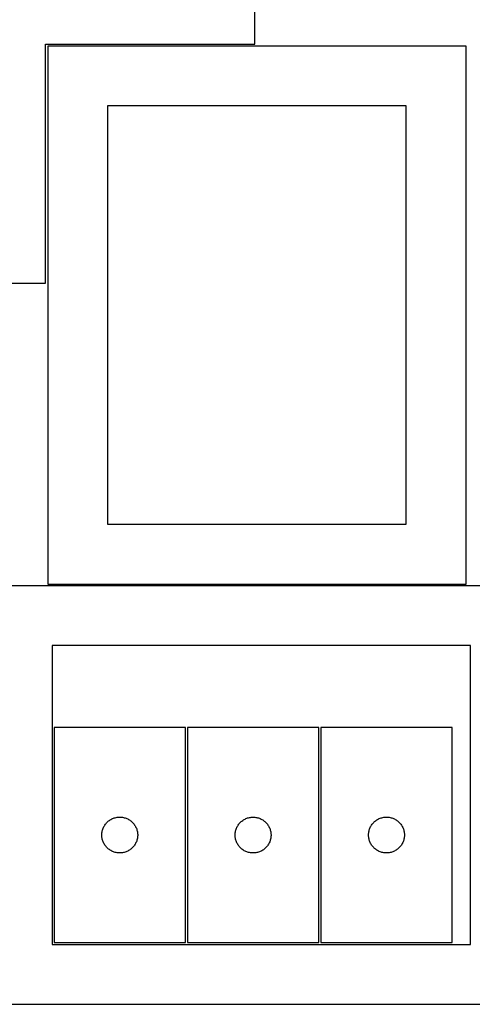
# Model space of a CAD drawing. Header units: millimetres. Extents: x 7 to 1493, y 7 to 2993.
# Tile 10 of 14: x 511 to 890, y 1639 to 2462. Entities that reach past the tile are written whole.
import ezdxf

# ---------------------------------------------------------------- set-up
doc = ezdxf.new("R2010")
doc.units = ezdxf.units.MM
doc.layers.add('CUT', color=7, linetype='CONTINUOUS', true_color=0x000000)

msp = doc.modelspace()

# ---------------------------------------------------------------- linework, layer by layer
at = {"layer": 'CUT'}
for p, q in [((708.173361, 2441.650902), (708.173361, 2541.650902)), ((533.173361, 2241.650902), (533.173361, 2441.650902)), ((533.173361, 2441.650902), (708.173361, 2441.650902)), ((885.001388, 2440.083786), (535.001388, 2440.083786)), ((535.001388, 2440.083786), (535.001388, 1990.083786)), ((885.001388, 1990.083786), (885.001388, 2440.083786)), ((835.001388, 2390.083786), (585.001388, 2390.083786)), ((585.001388, 2390.083786), (585.001388, 2040.083786)), ((835.001388, 2040.083786), (835.001388, 2390.083786)), ((458.173361, 2241.650902), (533.173361, 2241.650902)), ((585.001388, 2040.083786), (835.001388, 2040.083786)), ((938.658495, 1988.558607), (488.658495, 1988.558607)), ((535.001388, 1990.083786), (885.001388, 1990.083786)), ((888.658495, 1938.558607), (538.658495, 1938.558607)), ((538.658495, 1938.558607), (538.658495, 1688.558607)), ((888.658495, 1688.558607), (888.658495, 1938.558607)), ((650.185003, 1870.13945), (540.185003, 1870.13945)), ((540.185003, 1870.13945), (540.185003, 1690.13945)), ((650.185003, 1690.13945), (650.185003, 1870.13945)), ((761.76824, 1870.118927), (651.76824, 1870.118927)), ((651.76824, 1870.118927), (651.76824, 1690.118927)), ((761.76824, 1690.118927), (761.76824, 1870.118927)), ((763.406083, 1870.163937), (763.406083, 1690.163937)), ((873.406083, 1870.163937), (763.406083, 1870.163937)), ((873.406083, 1690.163937), (873.406083, 1870.163937)), ((581.599469, 1786.498166), (581.944821, 1787.189101)), ((581.944821, 1787.189101), (582.325284, 1787.861342)), ((582.325284, 1787.861342), (582.739848, 1788.513106)), ((582.739848, 1788.513106), (583.187415, 1789.142664)), ((583.187415, 1789.142664), (583.666796, 1789.748348)), ((583.666796, 1789.748348), (584.176723, 1790.32855)), ((584.176723, 1790.32855), (584.715841, 1790.881733)), ((584.715841, 1790.881733), (585.282721, 1791.406429)), ((585.282721, 1791.406429), (585.875861, 1791.901247)), ((585.875861, 1791.901247), (586.493687, 1792.364875)), ((586.493687, 1792.364875), (587.13456, 1792.796084)), ((587.13456, 1792.796084), (587.796782, 1793.193729)), ((587.796782, 1793.193729), (588.478596, 1793.556756)), ((588.478596, 1793.556756), (589.178195, 1793.884204)), ((589.178195, 1793.884204), (589.893722, 1794.175202)), ((589.893722, 1794.175202), (590.623281, 1794.428981)), ((590.623281, 1794.428981), (591.364936, 1794.644866)), ((591.364936, 1794.644866), (592.116722, 1794.822285)), ((592.116722, 1794.822285), (592.876645, 1794.960769)), ((592.876645, 1794.960769), (593.642688, 1795.059948)), ((593.642688, 1795.059948), (594.412822, 1795.119562)), ((594.412822, 1795.119562), (595.185003, 1795.13945)), ((595.185003, 1795.13945), (595.957184, 1795.119562)), ((595.957184, 1795.119562), (596.727318, 1795.059948)), ((596.727318, 1795.059948), (597.493362, 1794.960769)), ((597.493362, 1794.960769), (598.253284, 1794.822285)), ((598.253284, 1794.822285), (599.00507, 1794.644866)), ((599.00507, 1794.644866), (599.746726, 1794.428981)), ((599.746726, 1794.428981), (600.476284, 1794.175202)), ((600.476284, 1794.175202), (601.191812, 1793.884204)), ((601.191812, 1793.884204), (601.89141, 1793.556756)), ((601.89141, 1793.556756), (602.573224, 1793.193729)), ((602.573224, 1793.193729), (603.235446, 1792.796084)), ((603.235446, 1792.796084), (603.87632, 1792.364875)), ((603.87632, 1792.364875), (604.494145, 1791.901247)), ((604.494145, 1791.901247), (605.087285, 1791.406429)), ((605.087285, 1791.406429), (605.654165, 1790.881733)), ((605.654165, 1790.881733), (606.193284, 1790.32855)), ((606.193284, 1790.32855), (606.70321, 1789.748348)), ((606.70321, 1789.748348), (607.182592, 1789.142664)), ((607.182592, 1789.142664), (607.630158, 1788.513106)), ((607.630158, 1788.513106), (608.044723, 1787.861342)), ((608.044723, 1787.861342), (608.425185, 1787.189101)), ((608.425185, 1787.189101), (608.770537, 1786.498166)), ((693.182706, 1786.477643), (693.528058, 1787.168578)), ((693.528058, 1787.168578), (693.90852, 1787.840819)), ((693.90852, 1787.840819), (694.323085, 1788.492583)), ((694.323085, 1788.492583), (694.770651, 1789.122141)), ((694.770651, 1789.122141), (695.250033, 1789.727825)), ((695.250033, 1789.727825), (695.759959, 1790.308027)), ((695.759959, 1790.308027), (696.299078, 1790.86121)), ((696.299078, 1790.86121), (696.865958, 1791.385906)), ((696.865958, 1791.385906), (697.459098, 1791.880724)), ((697.459098, 1791.880724), (698.076923, 1792.344352)), ((698.076923, 1792.344352), (698.717797, 1792.775561)), ((698.717797, 1792.775561), (699.380019, 1793.173206)), ((699.380019, 1793.173206), (700.061833, 1793.536233)), ((700.061833, 1793.536233), (700.761431, 1793.863681)), ((700.761431, 1793.863681), (701.476959, 1794.154679)), ((701.476959, 1794.154679), (702.206517, 1794.408458)), ((702.206517, 1794.408458), (702.948173, 1794.624343)), ((702.948173, 1794.624343), (703.699959, 1794.801762)), ((703.699959, 1794.801762), (704.459881, 1794.940246)), ((704.459881, 1794.940246), (705.225925, 1795.039425)), ((705.225925, 1795.039425), (705.996059, 1795.099038)), ((705.996059, 1795.099038), (706.76824, 1795.118927)), ((706.76824, 1795.118927), (707.540421, 1795.099038)), ((707.540421, 1795.099038), (708.310555, 1795.039425)), ((708.310555, 1795.039425), (709.076599, 1794.940246)), ((709.076599, 1794.940246), (709.836521, 1794.801762)), ((709.836521, 1794.801762), (710.588307, 1794.624343)), ((710.588307, 1794.624343), (711.329962, 1794.408458)), ((711.329962, 1794.408458), (712.059521, 1794.154679)), ((712.059521, 1794.154679), (712.775048, 1793.863681)), ((712.775048, 1793.863681), (713.474647, 1793.536233)), ((713.474647, 1793.536233), (714.156461, 1793.173206)), ((714.156461, 1793.173206), (714.818683, 1792.775561)), ((714.818683, 1792.775561), (715.459556, 1792.344352)), ((715.459556, 1792.344352), (716.077382, 1791.880724)), ((716.077382, 1791.880724), (716.670522, 1791.385906)), ((716.670522, 1791.385906), (717.237402, 1790.86121)), ((717.237402, 1790.86121), (717.77652, 1790.308027)), ((717.77652, 1790.308027), (718.286447, 1789.727825)), ((718.286447, 1789.727825), (718.765829, 1789.122141)), ((718.765829, 1789.122141), (719.213395, 1788.492583)), ((719.213395, 1788.492583), (719.627959, 1787.840819)), ((719.627959, 1787.840819), (720.008422, 1787.168578)), ((720.008422, 1787.168578), (720.353774, 1786.477643)), ((804.820549, 1786.522653), (805.165901, 1787.213589)), ((805.165901, 1787.213589), (805.546363, 1787.88583)), ((805.546363, 1787.88583), (805.960928, 1788.537593)), ((805.960928, 1788.537593), (806.408494, 1789.167152)), ((806.408494, 1789.167152), (806.887876, 1789.772835)), ((806.887876, 1789.772835), (807.397802, 1790.353038)), ((807.397802, 1790.353038), (807.93692, 1790.90622)), ((807.93692, 1790.90622), (808.503801, 1791.430916)), ((808.503801, 1791.430916), (809.096941, 1791.925735)), ((809.096941, 1791.925735), (809.714766, 1792.389363)), ((809.714766, 1792.389363), (810.35564, 1792.820571)), ((810.35564, 1792.820571), (811.017862, 1793.218216)), ((811.017862, 1793.218216), (811.699676, 1793.581244)), ((811.699676, 1793.581244), (812.399274, 1793.908691)), ((812.399274, 1793.908691), (813.114801, 1794.19969)), ((813.114801, 1794.19969), (813.84436, 1794.453468)), ((813.84436, 1794.453468), (814.586016, 1794.669353)), ((814.586016, 1794.669353), (815.337802, 1794.846773)), ((815.337802, 1794.846773), (816.097724, 1794.985256)), ((816.097724, 1794.985256), (816.863768, 1795.084436)), ((816.863768, 1795.084436), (817.633901, 1795.144049)), ((817.633901, 1795.144049), (818.406083, 1795.163937)), ((818.406083, 1795.163937), (819.178264, 1795.144049)), ((819.178264, 1795.144049), (819.948398, 1795.084436)), ((819.948398, 1795.084436), (820.714441, 1794.985256)), ((820.714441, 1794.985256), (821.474364, 1794.846773)), ((821.474364, 1794.846773), (822.22615, 1794.669353)), ((822.22615, 1794.669353), (822.967805, 1794.453468)), ((822.967805, 1794.453468), (823.697364, 1794.19969)), ((823.697364, 1794.19969), (824.412891, 1793.908691)), ((824.412891, 1793.908691), (825.11249, 1793.581244)), ((825.11249, 1793.581244), (825.794304, 1793.218216)), ((825.794304, 1793.218216), (826.456526, 1792.820571)), ((826.456526, 1792.820571), (827.097399, 1792.389363)), ((827.097399, 1792.389363), (827.715225, 1791.925735)), ((827.715225, 1791.925735), (828.308365, 1791.430916)), ((828.308365, 1791.430916), (828.875245, 1790.90622)), ((828.875245, 1790.90622), (829.414363, 1790.353038)), ((829.414363, 1790.353038), (829.924289, 1789.772835)), ((829.924289, 1789.772835), (830.403671, 1789.167152)), ((830.403671, 1789.167152), (830.851238, 1788.537593)), ((830.851238, 1788.537593), (831.265802, 1787.88583)), ((831.265802, 1787.88583), (831.646265, 1787.213589)), ((831.646265, 1787.213589), (831.991617, 1786.522653)), ((580.189976, 1780.525669), (580.22974, 1781.297082)), ((580.189976, 1779.753231), (580.189976, 1780.525669)), ((580.22974, 1778.981818), (580.189976, 1779.753231)), ((580.22974, 1781.297082), (580.309163, 1782.065426)), ((580.309163, 1778.213475), (580.22974, 1778.981818)), ((580.309163, 1782.065426), (580.428034, 1782.828662)), ((580.428034, 1782.828662), (580.586038, 1783.584766)), ((580.586038, 1783.584766), (580.782755, 1784.331735)), ((580.782755, 1784.331735), (581.017665, 1785.067586)), ((581.017665, 1785.067586), (581.290144, 1785.790369)), ((581.290144, 1785.790369), (581.599469, 1786.498166)), ((608.770537, 1786.498166), (609.079863, 1785.790369)), ((609.079863, 1785.790369), (609.352342, 1785.067586)), ((609.352342, 1785.067586), (609.587251, 1784.331735)), ((609.587251, 1784.331735), (609.783969, 1783.584766)), ((609.783969, 1783.584766), (609.941972, 1782.828662)), ((609.941972, 1782.828662), (610.060843, 1782.065426)), ((610.060843, 1782.065426), (610.140266, 1781.297082)), ((610.140266, 1778.981818), (610.060843, 1778.213475)), ((610.140266, 1781.297082), (610.18003, 1780.525669)), ((610.18003, 1779.753231), (610.140266, 1778.981818)), ((610.18003, 1780.525669), (610.18003, 1779.753231)), ((691.773213, 1780.505146), (691.812977, 1781.276559)), ((691.773213, 1779.732708), (691.773213, 1780.505146)), ((691.812977, 1778.961295), (691.773213, 1779.732708)), ((691.812977, 1781.276559), (691.8924, 1782.044902)), ((691.8924, 1778.192952), (691.812977, 1778.961295)), ((691.8924, 1782.044902), (692.011271, 1782.808139)), ((692.011271, 1782.808139), (692.169274, 1783.564243)), ((692.169274, 1783.564243), (692.365992, 1784.311212)), ((692.365992, 1784.311212), (692.600901, 1785.047063)), ((692.600901, 1785.047063), (692.87338, 1785.769846)), ((692.87338, 1785.769846), (693.182706, 1786.477643)), ((720.353774, 1786.477643), (720.663099, 1785.769846)), ((720.663099, 1785.769846), (720.935578, 1785.047063)), ((720.935578, 1785.047063), (721.170488, 1784.311212)), ((721.170488, 1784.311212), (721.367205, 1783.564243)), ((721.367205, 1783.564243), (721.525209, 1782.808139)), ((721.525209, 1782.808139), (721.64408, 1782.044902)), ((721.64408, 1782.044902), (721.723503, 1781.276559)), ((721.723503, 1778.961295), (721.64408, 1778.192952)), ((721.723503, 1781.276559), (721.763267, 1780.505146)), ((721.763267, 1779.732708), (721.723503, 1778.961295)), ((721.763267, 1780.505146), (721.763267, 1779.732708)), ((803.411056, 1780.550156), (803.45082, 1781.321569)), ((803.411056, 1779.777719), (803.411056, 1780.550156)), ((803.45082, 1779.006306), (803.411056, 1779.777719)), ((803.45082, 1781.321569), (803.530243, 1782.089913)), ((803.530243, 1778.237962), (803.45082, 1779.006306)), ((803.530243, 1782.089913), (803.649113, 1782.853149)), ((803.649113, 1782.853149), (803.807117, 1783.609254)), ((803.807117, 1783.609254), (804.003835, 1784.356222)), ((804.003835, 1784.356222), (804.238744, 1785.092073)), ((804.238744, 1785.092073), (804.511223, 1785.814856)), ((804.511223, 1785.814856), (804.820549, 1786.522653)), ((831.991617, 1786.522653), (832.300942, 1785.814856)), ((832.300942, 1785.814856), (832.573421, 1785.092073)), ((832.573421, 1785.092073), (832.808331, 1784.356222)), ((832.808331, 1784.356222), (833.005048, 1783.609254)), ((833.005048, 1783.609254), (833.163052, 1782.853149)), ((833.163052, 1782.853149), (833.281923, 1782.089913)), ((833.281923, 1782.089913), (833.361346, 1781.321569)), ((833.361346, 1779.006306), (833.281923, 1778.237962)), ((833.361346, 1781.321569), (833.40111, 1780.550156)), ((833.40111, 1779.777719), (833.361346, 1779.006306)), ((833.40111, 1780.550156), (833.40111, 1779.777719)), ((580.428034, 1777.450239), (580.309163, 1778.213475)), ((580.586038, 1776.694134), (580.428034, 1777.450239)), ((580.782755, 1775.947166), (580.586038, 1776.694134)), ((581.017665, 1775.211314), (580.782755, 1775.947166)), ((581.290144, 1774.488532), (581.017665, 1775.211314)), ((581.599469, 1773.780734), (581.290144, 1774.488532)), ((581.944821, 1773.089799), (581.599469, 1773.780734)), ((582.325284, 1772.417558), (581.944821, 1773.089799)), ((582.739848, 1771.765794), (582.325284, 1772.417558)), ((583.187415, 1771.136236), (582.739848, 1771.765794)), ((583.666796, 1770.530553), (583.187415, 1771.136236)), ((607.182592, 1771.136236), (606.70321, 1770.530553)), ((607.630158, 1771.765794), (607.182592, 1771.136236)), ((608.044723, 1772.417558), (607.630158, 1771.765794)), ((608.425185, 1773.089799), (608.044723, 1772.417558)), ((608.770537, 1773.780734), (608.425185, 1773.089799)), ((609.079863, 1774.488532), (608.770537, 1773.780734)), ((609.352342, 1775.211314), (609.079863, 1774.488532)), ((609.587251, 1775.947166), (609.352342, 1775.211314)), ((609.783969, 1776.694134), (609.587251, 1775.947166)), ((609.941972, 1777.450239), (609.783969, 1776.694134)), ((610.060843, 1778.213475), (609.941972, 1777.450239)), ((692.011271, 1777.429716), (691.8924, 1778.192952)), ((692.169274, 1776.673611), (692.011271, 1777.429716)), ((692.365992, 1775.926643), (692.169274, 1776.673611)), ((692.600901, 1775.190791), (692.365992, 1775.926643)), ((692.87338, 1774.468009), (692.600901, 1775.190791)), ((693.182706, 1773.760211), (692.87338, 1774.468009)), ((693.528058, 1773.069276), (693.182706, 1773.760211)), ((693.90852, 1772.397035), (693.528058, 1773.069276)), ((694.323085, 1771.745271), (693.90852, 1772.397035)), ((694.770651, 1771.115713), (694.323085, 1771.745271)), ((695.250033, 1770.510029), (694.770651, 1771.115713)), ((718.765829, 1771.115713), (718.286447, 1770.510029)), ((719.213395, 1771.745271), (718.765829, 1771.115713)), ((719.627959, 1772.397035), (719.213395, 1771.745271)), ((720.008422, 1773.069276), (719.627959, 1772.397035)), ((720.353774, 1773.760211), (720.008422, 1773.069276)), ((720.663099, 1774.468009), (720.353774, 1773.760211)), ((720.935578, 1775.190791), (720.663099, 1774.468009)), ((721.170488, 1775.926643), (720.935578, 1775.190791)), ((721.367205, 1776.673611), (721.170488, 1775.926643)), ((721.525209, 1777.429716), (721.367205, 1776.673611)), ((721.64408, 1778.192952), (721.525209, 1777.429716)), ((803.649113, 1777.474726), (803.530243, 1778.237962)), ((803.807117, 1776.718621), (803.649113, 1777.474726)), ((804.003835, 1775.971653), (803.807117, 1776.718621)), ((804.238744, 1775.235802), (804.003835, 1775.971653)), ((804.511223, 1774.513019), (804.238744, 1775.235802)), ((804.820549, 1773.805222), (804.511223, 1774.513019)), ((805.165901, 1773.114286), (804.820549, 1773.805222)), ((805.546363, 1772.442045), (805.165901, 1773.114286)), ((805.960928, 1771.790282), (805.546363, 1772.442045)), ((806.408494, 1771.160723), (805.960928, 1771.790282)), ((806.887876, 1770.55504), (806.408494, 1771.160723)), ((830.403671, 1771.160723), (829.924289, 1770.55504)), ((830.851238, 1771.790282), (830.403671, 1771.160723)), ((831.265802, 1772.442045), (830.851238, 1771.790282)), ((831.646265, 1773.114286), (831.265802, 1772.442045)), ((831.991617, 1773.805222), (831.646265, 1773.114286)), ((832.300942, 1774.513019), (831.991617, 1773.805222)), ((832.573421, 1775.235802), (832.300942, 1774.513019)), ((832.808331, 1775.971653), (832.573421, 1775.235802)), ((833.005048, 1776.718621), (832.808331, 1775.971653)), ((833.163052, 1777.474726), (833.005048, 1776.718621)), ((833.281923, 1778.237962), (833.163052, 1777.474726)), ((584.176723, 1769.95035), (583.666796, 1770.530553)), ((584.715841, 1769.397167), (584.176723, 1769.95035)), ((585.282721, 1768.872471), (584.715841, 1769.397167)), ((585.875861, 1768.377653), (585.282721, 1768.872471)), ((586.493687, 1767.914025), (585.875861, 1768.377653)), ((587.13456, 1767.482817), (586.493687, 1767.914025)), ((587.796782, 1767.085172), (587.13456, 1767.482817)), ((588.478596, 1766.722144), (587.796782, 1767.085172)), ((589.178195, 1766.394697), (588.478596, 1766.722144)), ((589.893722, 1766.103698), (589.178195, 1766.394697)), ((590.623281, 1765.849919), (589.893722, 1766.103698)), ((591.364936, 1765.634034), (590.623281, 1765.849919)), ((592.116722, 1765.456615), (591.364936, 1765.634034)), ((592.876645, 1765.318132), (592.116722, 1765.456615)), ((593.642688, 1765.218952), (592.876645, 1765.318132)), ((594.412822, 1765.159339), (593.642688, 1765.218952)), ((595.185003, 1765.13945), (594.412822, 1765.159339)), ((595.957184, 1765.159339), (595.185003, 1765.13945)), ((596.727318, 1765.218952), (595.957184, 1765.159339)), ((597.493362, 1765.318132), (596.727318, 1765.218952)), ((598.253284, 1765.456615), (597.493362, 1765.318132)), ((599.00507, 1765.634034), (598.253284, 1765.456615)), ((599.746726, 1765.849919), (599.00507, 1765.634034)), ((600.476284, 1766.103698), (599.746726, 1765.849919)), ((601.191812, 1766.394697), (600.476284, 1766.103698)), ((601.89141, 1766.722144), (601.191812, 1766.394697)), ((602.573224, 1767.085172), (601.89141, 1766.722144)), ((603.235446, 1767.482817), (602.573224, 1767.085172)), ((603.87632, 1767.914025), (603.235446, 1767.482817)), ((604.494145, 1768.377653), (603.87632, 1767.914025)), ((605.087285, 1768.872471), (604.494145, 1768.377653)), ((605.654165, 1769.397167), (605.087285, 1768.872471)), ((606.193284, 1769.95035), (605.654165, 1769.397167)), ((606.70321, 1770.530553), (606.193284, 1769.95035)), ((695.759959, 1769.929827), (695.250033, 1770.510029)), ((696.299078, 1769.376644), (695.759959, 1769.929827)), ((696.865958, 1768.851948), (696.299078, 1769.376644)), ((697.459098, 1768.35713), (696.865958, 1768.851948)), ((698.076923, 1767.893502), (697.459098, 1768.35713)), ((698.717797, 1767.462294), (698.076923, 1767.893502)), ((699.380019, 1767.064649), (698.717797, 1767.462294)), ((700.061833, 1766.701621), (699.380019, 1767.064649)), ((700.761431, 1766.374174), (700.061833, 1766.701621)), ((701.476959, 1766.083175), (700.761431, 1766.374174)), ((702.206517, 1765.829396), (701.476959, 1766.083175)), ((702.948173, 1765.613511), (702.206517, 1765.829396)), ((703.699959, 1765.436092), (702.948173, 1765.613511)), ((704.459881, 1765.297609), (703.699959, 1765.436092)), ((705.225925, 1765.198429), (704.459881, 1765.297609)), ((705.996059, 1765.138816), (705.225925, 1765.198429)), ((706.76824, 1765.118927), (705.996059, 1765.138816)), ((707.540421, 1765.138816), (706.76824, 1765.118927)), ((708.310555, 1765.198429), (707.540421, 1765.138816)), ((709.076599, 1765.297609), (708.310555, 1765.198429)), ((709.836521, 1765.436092), (709.076599, 1765.297609)), ((710.588307, 1765.613511), (709.836521, 1765.436092)), ((711.329962, 1765.829396), (710.588307, 1765.613511)), ((712.059521, 1766.083175), (711.329962, 1765.829396)), ((712.775048, 1766.374174), (712.059521, 1766.083175)), ((713.474647, 1766.701621), (712.775048, 1766.374174)), ((714.156461, 1767.064649), (713.474647, 1766.701621)), ((714.818683, 1767.462294), (714.156461, 1767.064649)), ((715.459556, 1767.893502), (714.818683, 1767.462294)), ((716.077382, 1768.35713), (715.459556, 1767.893502)), ((716.670522, 1768.851948), (716.077382, 1768.35713)), ((717.237402, 1769.376644), (716.670522, 1768.851948)), ((717.77652, 1769.929827), (717.237402, 1769.376644)), ((718.286447, 1770.510029), (717.77652, 1769.929827)), ((807.397802, 1769.974837), (806.887876, 1770.55504)), ((807.93692, 1769.421655), (807.397802, 1769.974837)), ((808.503801, 1768.896959), (807.93692, 1769.421655)), ((809.096941, 1768.40214), (808.503801, 1768.896959)), ((809.714766, 1767.938512), (809.096941, 1768.40214)), ((810.35564, 1767.507304), (809.714766, 1767.938512)), ((811.017862, 1767.109659), (810.35564, 1767.507304)), ((811.699676, 1766.746631), (811.017862, 1767.109659)), ((812.399274, 1766.419184), (811.699676, 1766.746631)), ((813.114801, 1766.128185), (812.399274, 1766.419184)), ((813.84436, 1765.874407), (813.114801, 1766.128185)), ((814.586016, 1765.658522), (813.84436, 1765.874407)), ((815.337802, 1765.481102), (814.586016, 1765.658522)), ((816.097724, 1765.342619), (815.337802, 1765.481102)), ((816.863768, 1765.243439), (816.097724, 1765.342619)), ((817.633901, 1765.183826), (816.863768, 1765.243439)), ((818.406083, 1765.163937), (817.633901, 1765.183826)), ((819.178264, 1765.183826), (818.406083, 1765.163937)), ((819.948398, 1765.243439), (819.178264, 1765.183826)), ((820.714441, 1765.342619), (819.948398, 1765.243439)), ((821.474364, 1765.481102), (820.714441, 1765.342619)), ((822.22615, 1765.658522), (821.474364, 1765.481102)), ((822.967805, 1765.874407), (822.22615, 1765.658522)), ((823.697364, 1766.128185), (822.967805, 1765.874407)), ((824.412891, 1766.419184), (823.697364, 1766.128185)), ((825.11249, 1766.746631), (824.412891, 1766.419184)), ((825.794304, 1767.109659), (825.11249, 1766.746631)), ((826.456526, 1767.507304), (825.794304, 1767.109659)), ((827.097399, 1767.938512), (826.456526, 1767.507304)), ((827.715225, 1768.40214), (827.097399, 1767.938512)), ((828.308365, 1768.896959), (827.715225, 1768.40214)), ((828.875245, 1769.421655), (828.308365, 1768.896959)), ((829.414363, 1769.974837), (828.875245, 1769.421655)), ((829.924289, 1770.55504), (829.414363, 1769.974837)), ((538.658495, 1688.558607), (888.658495, 1688.558607)), ((540.185003, 1690.13945), (650.185003, 1690.13945)), ((651.76824, 1690.118927), (761.76824, 1690.118927)), ((763.406083, 1690.163937), (873.406083, 1690.163937)), ((488.658495, 1638.558607), (938.658495, 1638.558607))]:
    msp.add_line(p, q, dxfattribs=at)

doc.saveas('drawing.dxf')
